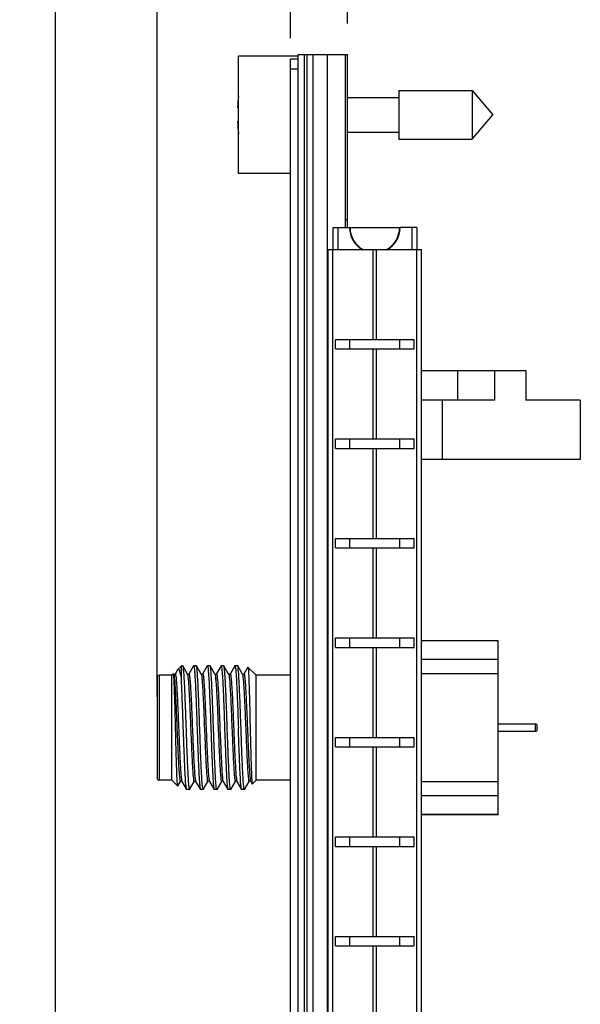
# Model space of a CAD drawing. Header units: inches. Extents: x 0.2 to 16.8, y 0.1 to 10.8.
# Tile 16 of 17: x 8.6 to 9.7, y 5.7 to 7.7. Entities that reach past the tile are written whole.
import ezdxf

# ---------------------------------------------------------------- set-up
doc = ezdxf.new("R2010")
doc.units = ezdxf.units.IN
doc.header["$LTSCALE"] = 0.935
doc.header["$MEASUREMENT"] = 0
doc.layers.get('0').update_dxf_attribs({"linetype": 'CONTINUOUS'})
doc.layers.add('DIMENSIONS', color=7, linetype='CONTINUOUS')
doc.styles.get("Standard").update_dxf_attribs({"font": 'txt', "width": 0.8})
doc.dimstyles.new('DIMSTYLE_1', dxfattribs={"dimtxt": 0.125, "dimasz": 0.18, "dimexe": 0.18, "dimexo": 0.0625, "dimgap": 0.09, "dimtad": 0, "dimtih": 1, "dimtoh": 1, "dimdec": 3, "dimzin": 4, "dimdsep": 46, "dimtxsty": 'STANDARD', "dimblk": '_FILLED', "dimblk1": '_FILLED', "dimblk2": '_FILLED', "dimcen": 0.09, "dimadec": 0, "dimazin": 0, "dimtp": 0.001, "dimtm": 0.001, "dimtfac": 1, "dimtdec": 3, "dimtofl": 0, "dimtmove": 0, "dimatfit": 3, "dimldrblk": '_FILLED', "dimfxl": 1, "dimtolj": 1, "dimtzin": 4, "dimarcsym": 0})

# ---------------------------------------------------------------- blocks, each defined once
blk = doc.blocks.new('*D11')
at = {"layer": 'DIMENSIONS', "color": 2, "linetype": 'CONTINUOUS'}
for p, q in [((9.0552, 8.1725), (9.0552, 8.3548)), ((9.1309, 8.1296), (9.0552, 8.1725)), ((9.1309, 7.6998), (9.1309, 8.1296))]:
    blk.add_line(p, q, dxfattribs=at)
at = {"layer": 'DIMENSIONS', "color": 2, "linetype": 'CONTINUOUS', "width": 0.8}
for s, p in [(']', (9.1177, 9.4423)), ('2.92', (9.1177, 9.0423)), ('[', (9.1177, 8.9423)), ('.115', (9.1177, 8.4173))]:
    blk.add_text(s, height=0.125, rotation=90, dxfattribs=at).set_placement(p)
blk = doc.blocks.new('_FILLED')
at = {"color": 0, "linetype": 'BYBLOCK'}
blk.add_solid([(0, 0), (-1, 0.174), (-1, -0.174)], dxfattribs=at)
blk = doc.blocks.new('*D12')
at = {"layer": 'DIMENSIONS', "color": 2, "linetype": 'CONTINUOUS'}
blk.add_line((8.8613, 6.3697), (8.8613, 8.3548), dxfattribs=at)
at = {"layer": 'DIMENSIONS', "color": 2, "linetype": 'CONTINUOUS', "width": 0.8}
for s, p in [(']', (8.9238, 9.7423)), ('9.77', (8.9238, 9.3423)), ('[', (8.9238, 9.2423)), ('.385', (8.9238, 8.7173)), ('3X ', (8.9238, 8.4173))]:
    blk.add_text(s, height=0.125, rotation=90, dxfattribs=at).set_placement(p)
blk = doc.blocks.new('*D13')
at = {"layer": 'DIMENSIONS', "color": 2, "linetype": 'CONTINUOUS'}
blk.add_line((8.6563, 4.0862), (8.6563, 8.3548), dxfattribs=at)
at = {"layer": 'DIMENSIONS', "color": 2, "linetype": 'CONTINUOUS', "width": 0.8}
for s, p in [(']', (8.7188, 9.5423)), ('14.98', (8.7188, 9.0423)), ('[', (8.7188, 8.9423)), ('.590', (8.7188, 8.4173))]:
    blk.add_text(s, height=0.125, rotation=90, dxfattribs=at).set_placement(p)
blk = doc.blocks.new('*D14')
at = {"layer": 'DIMENSIONS', "color": 2, "linetype": 'CONTINUOUS'}
blk.add_line((9.2459, 7.7298), (9.2459, 8.3548), dxfattribs=at)
at = {"layer": 'DIMENSIONS', "color": 2, "linetype": 'CONTINUOUS', "width": 0.8}
for s, p in [(']', (9.3084, 9.1423)), ('0', (9.3084, 9.0423)), ('[', (9.3084, 8.9423)), ('.000', (9.3084, 8.4173))]:
    blk.add_text(s, height=0.125, rotation=90, dxfattribs=at).set_placement(p)

msp = doc.modelspace()

# ---------------------------------------------------------------- linework, layer by layer
at = {"color": 7, "linetype": 'CONTINUOUS'}
for p, q in [((9.0259, 7.4268), (9.0259, 7.6638)), ((9.1459, 7.6638), (9.0259, 7.6638)), ((9.1309, 3.5473), (9.1309, 7.6573)), ((9.1459, 7.6573), (9.1309, 7.6573)), ((9.1459, 3.2243), (9.1459, 7.6673)), ((9.1459, 7.6673), (9.2459, 7.6673)), ((9.1579, 7.6673), (9.1579, 3.2243)), ((9.1639, 7.6673), (9.1639, 3.2243)), ((9.1759, 7.6673), (9.1759, 3.2243)), ((9.2051, 3.2243), (9.2051, 7.6673)), ((9.2409, 7.6673), (9.2409, 7.3173)), ((9.2459, 7.3173), (9.2459, 7.6673)), ((9.1459, 7.6373), (9.1309, 7.6373)), ((9.2459, 7.5803), (9.3496, 7.5803)), ((9.3496, 7.5945), (9.3496, 7.496)), ((9.3496, 7.5945), (9.4977, 7.5945)), ((9.4977, 7.5945), (9.4977, 7.496)), ((9.4977, 7.5945), (9.539, 7.5453)), ((9.0259, 7.559), (9.0238, 7.559)), ((9.4977, 7.496), (9.539, 7.5453)), ((9.0238, 7.5315), (9.0259, 7.5315)), ((9.2459, 7.5102), (9.3496, 7.5102)), ((9.3496, 7.496), (9.4977, 7.496)), ((9.1309, 7.4268), (9.0259, 7.4268)), ((9.2459, 7.3328), (9.2409, 7.3328)), ((9.2159, 7.3173), (9.2159, 7.2733)), ((9.2159, 7.3173), (9.3509, 7.3173)), ((9.2259, 7.3173), (9.2259, 7.2733)), ((9.2509, 7.3109), (9.2509, 7.3173)), ((9.3509, 7.3109), (9.3509, 7.3173)), ((9.3859, 7.3173), (9.3519, 7.3173)), ((9.3759, 7.3173), (9.3759, 7.2733)), ((9.3859, 7.3173), (9.3859, 7.2733)), ((9.2614, 7.2855), (9.2614, 7.2866)), ((9.3404, 7.2855), (9.3404, 7.2866)), ((9.2069, 3.2733), (9.2069, 7.2733)), ((9.2069, 7.2733), (9.3949, 7.2733)), ((9.2158, 3.2733), (9.2158, 7.2733)), ((9.2977, 7.0913), (9.2977, 7.2733)), ((9.304, 7.0913), (9.304, 7.2733)), ((9.3859, 3.2733), (9.3859, 7.2733)), ((9.3949, 3.2733), (9.3949, 7.2733)), ((9.2216, 7.0723), (9.2216, 7.0913)), ((9.2216, 7.0913), (9.3801, 7.0913)), ((9.2503, 7.0723), (9.2503, 7.0913)), ((9.3514, 7.0723), (9.3514, 7.0913)), ((9.3801, 7.0723), (9.3801, 7.0913)), ((9.2216, 7.0723), (9.3801, 7.0723)), ((9.2977, 6.8904), (9.2977, 7.0723)), ((9.304, 6.8904), (9.304, 7.0723)), ((9.3949, 7.0287), (9.6059, 7.0287)), ((9.4676, 7.0287), (9.4676, 6.9687)), ((9.5429, 7.0287), (9.5429, 6.9687)), ((9.6059, 7.0287), (9.6059, 6.9687)), ((9.5429, 6.9687), (9.3949, 6.9687)), ((9.4366, 6.9687), (9.4366, 6.8487)), ((9.7159, 6.9687), (9.6059, 6.9687)), ((9.7159, 6.9687), (9.7159, 6.8487)), ((9.2216, 6.8714), (9.2216, 6.8904)), ((9.2216, 6.8904), (9.3801, 6.8904)), ((9.2503, 6.8714), (9.2503, 6.8904)), ((9.3514, 6.8714), (9.3514, 6.8904)), ((9.3801, 6.8714), (9.3801, 6.8904)), ((9.2216, 6.8714), (9.3801, 6.8714)), ((9.2977, 6.6894), (9.2977, 6.8714)), ((9.304, 6.6894), (9.304, 6.8714)), ((9.7159, 6.8487), (9.3949, 6.8487)), ((9.2216, 6.6704), (9.2216, 6.6894)), ((9.2216, 6.6894), (9.3801, 6.6894)), ((9.2503, 6.6704), (9.2503, 6.6894)), ((9.3514, 6.6704), (9.3514, 6.6894)), ((9.3801, 6.6704), (9.3801, 6.6894)), ((9.2216, 6.6704), (9.3801, 6.6704)), ((9.2977, 6.4885), (9.2977, 6.6704)), ((9.304, 6.4885), (9.304, 6.6704)), ((9.2216, 6.4695), (9.2216, 6.4885)), ((9.2216, 6.4885), (9.3801, 6.4885)), ((9.2503, 6.4695), (9.2503, 6.4885)), ((9.3514, 6.4695), (9.3514, 6.4885)), ((9.3801, 6.4695), (9.3801, 6.4885)), ((9.2216, 6.4695), (9.3801, 6.4695)), ((9.2977, 6.2875), (9.2977, 6.4695)), ((9.304, 6.2875), (9.304, 6.4695)), ((9.5503, 6.483), (9.3949, 6.483)), ((9.5503, 6.4828), (9.3949, 6.4828)), ((9.5503, 6.1314), (9.5503, 6.483)), ((9.5503, 6.445), (9.3949, 6.445)), ((8.9023, 6.424), (8.8974, 6.4155)), ((8.9023, 6.424), (8.903, 6.4249)), ((8.9103, 6.4322), (8.903, 6.4249)), ((8.9103, 6.403), (8.9103, 6.4322)), ((8.9126, 6.4322), (8.9103, 6.4322)), ((8.9126, 6.4322), (8.9129, 6.432)), ((8.9224, 6.4155), (8.9129, 6.432)), ((8.9347, 6.432), (8.9252, 6.4155)), ((8.9347, 6.432), (8.935, 6.4322)), ((8.9404, 6.4322), (8.935, 6.4322)), ((8.9406, 6.432), (8.9404, 6.4322)), ((8.9502, 6.4155), (8.9406, 6.432)), ((8.9625, 6.432), (8.953, 6.4155)), ((8.9625, 6.432), (8.9628, 6.4322)), ((8.9682, 6.4322), (8.9628, 6.4322)), ((8.9684, 6.432), (8.9682, 6.4322)), ((8.9779, 6.4155), (8.9684, 6.432)), ((8.9903, 6.432), (8.9808, 6.4155)), ((8.9903, 6.432), (8.9905, 6.4322)), ((8.9959, 6.4322), (8.9905, 6.4322)), ((8.9962, 6.432), (8.9959, 6.4322)), ((9.0057, 6.4155), (8.9962, 6.432)), ((9.0181, 6.432), (9.0085, 6.4155)), ((9.0181, 6.432), (9.0183, 6.4322)), ((9.0237, 6.4322), (9.0183, 6.4322)), ((9.024, 6.432), (9.0237, 6.4322)), ((9.0335, 6.4155), (9.024, 6.432)), ((9.0445, 6.4297), (9.0363, 6.4155)), ((9.0445, 6.4297), (9.0447, 6.4298)), ((9.0613, 6.4132), (9.0447, 6.4298)), ((8.8613, 6.4092), (8.8613, 6.2052)), ((8.8653, 6.4132), (8.8653, 6.2012)), ((8.8913, 6.4132), (8.8653, 6.4132)), ((8.8941, 6.416), (8.8913, 6.4132)), ((8.8913, 6.2012), (8.8913, 6.4132)), ((8.8943, 6.416), (8.8941, 6.416)), ((8.8946, 6.4155), (8.8946, 6.4155)), ((9.0613, 6.2012), (9.0613, 6.4132)), ((9.1309, 6.4132), (9.0613, 6.4132)), ((9.5503, 6.4163), (9.3949, 6.4163)), ((9.6251, 6.3147), (9.5503, 6.3147)), ((9.6251, 6.2997), (9.6251, 6.3147)), ((9.629, 6.3036), (9.629, 6.3108)), ((9.2216, 6.2685), (9.2216, 6.2875)), ((9.2216, 6.2875), (9.3801, 6.2875)), ((9.2503, 6.2685), (9.2503, 6.2875)), ((9.3514, 6.2685), (9.3514, 6.2875)), ((9.3801, 6.2685), (9.3801, 6.2875)), ((9.6251, 6.2997), (9.5503, 6.2997)), ((9.2216, 6.2685), (9.3801, 6.2685)), ((9.2977, 6.0866), (9.2977, 6.2685)), ((9.304, 6.0866), (9.304, 6.2685)), ((8.8913, 6.2012), (8.8653, 6.2012)), ((8.903, 6.1895), (8.8913, 6.2012)), ((8.9031, 6.1896), (8.903, 6.1895)), ((8.9031, 6.1896), (8.9085, 6.1989)), ((8.9112, 6.199), (8.9113, 6.1989)), ((8.9113, 6.1989), (8.9208, 6.1824)), ((8.9268, 6.1824), (8.9363, 6.1989)), ((8.9391, 6.1989), (8.9486, 6.1824)), ((8.9545, 6.1824), (8.964, 6.1989)), ((8.9668, 6.1989), (8.9669, 6.1989)), ((8.9669, 6.1989), (8.9764, 6.1824)), ((8.9823, 6.1824), (8.9918, 6.1989)), ((8.9946, 6.1989), (8.9947, 6.1989)), ((8.9947, 6.1989), (9.0042, 6.1824)), ((9.0101, 6.1824), (9.0196, 6.1989)), ((9.0224, 6.1989), (9.0224, 6.1989)), ((9.0224, 6.1989), (9.0319, 6.1824)), ((9.0379, 6.1824), (9.0474, 6.1989)), ((9.0502, 6.1989), (9.0502, 6.1989)), ((9.0502, 6.1989), (9.0533, 6.1935)), ((9.0533, 6.1935), (9.0535, 6.1934)), ((9.0613, 6.2012), (9.0535, 6.1934)), ((9.1309, 6.2012), (9.0613, 6.2012)), ((9.5503, 6.198), (9.3949, 6.198)), ((8.9211, 6.1822), (8.9208, 6.1824)), ((8.9265, 6.1822), (8.9211, 6.1822)), ((8.9265, 6.1822), (8.9268, 6.1824)), ((8.9486, 6.1824), (8.9489, 6.1822)), ((8.9543, 6.1822), (8.9489, 6.1822)), ((8.9545, 6.1824), (8.9543, 6.1822)), ((8.982, 6.1822), (8.9767, 6.1822)), ((8.9823, 6.1824), (8.982, 6.1822)), ((9.0042, 6.1824), (9.0044, 6.1822)), ((9.0098, 6.1822), (9.0044, 6.1822)), ((9.0101, 6.1824), (9.0098, 6.1822)), ((9.0322, 6.1822), (9.0319, 6.1824)), ((9.0376, 6.1822), (9.0322, 6.1822)), ((9.0379, 6.1824), (9.0376, 6.1822)), ((9.5503, 6.1694), (9.3949, 6.1694)), ((9.5503, 6.1316), (9.3949, 6.1316)), ((9.5503, 6.1314), (9.3949, 6.1314)), ((9.2216, 6.0676), (9.2216, 6.0866)), ((9.2216, 6.0866), (9.3801, 6.0866)), ((9.2503, 6.0676), (9.2503, 6.0866)), ((9.3514, 6.0676), (9.3514, 6.0866)), ((9.3801, 6.0676), (9.3801, 6.0866)), ((9.2216, 6.0676), (9.3801, 6.0676)), ((9.2977, 5.8856), (9.2977, 6.0676)), ((9.304, 5.8856), (9.304, 6.0676)), ((9.2216, 5.8666), (9.2216, 5.8856)), ((9.2216, 5.8856), (9.3801, 5.8856)), ((9.2503, 5.8666), (9.2503, 5.8856)), ((9.3514, 5.8666), (9.3514, 5.8856)), ((9.3801, 5.8666), (9.3801, 5.8856)), ((9.2216, 5.8666), (9.3801, 5.8666)), ((9.2977, 5.6847), (9.2977, 5.8666)), ((9.304, 5.6847), (9.304, 5.8666))]:
    msp.add_line(p, q, dxfattribs=at)
for points in [[(8.8948, 6.4153), (8.8946, 6.4155), (8.8946, 6.4155)], [(8.8974, 6.4155), (8.8973, 6.4154), (8.8965, 6.4149), (8.8951, 6.415), (8.8948, 6.4153)], [(8.9226, 6.4153), (8.9224, 6.4155), (8.9224, 6.4155)], [(8.9252, 6.4155), (8.9251, 6.4154), (8.9243, 6.4149), (8.9229, 6.415), (8.9226, 6.4153)], [(8.9503, 6.4153), (8.9502, 6.4155), (8.9501, 6.4155)], [(8.953, 6.4155), (8.9529, 6.4154), (8.952, 6.4149), (8.9507, 6.415), (8.9503, 6.4153)], [(8.9781, 6.4153), (8.978, 6.4155), (8.9779, 6.4155)], [(8.9808, 6.4155), (8.9807, 6.4154), (8.9798, 6.4149), (8.9785, 6.415), (8.9781, 6.4153)], [(9.0059, 6.4153), (9.0057, 6.4155), (9.0057, 6.4155)], [(9.0085, 6.4155), (9.0084, 6.4154), (9.0076, 6.4149), (9.0062, 6.415), (9.0059, 6.4153)], [(9.0337, 6.4153), (9.0335, 6.4155), (9.0335, 6.4155)], [(9.0363, 6.4155), (9.0362, 6.4154), (9.0354, 6.4149), (9.034, 6.415), (9.0337, 6.4153)], [(8.9085, 6.1989), (8.9086, 6.199), (8.9097, 6.1996), (8.911, 6.1992), (8.9112, 6.199)], [(8.9363, 6.1988), (8.9363, 6.1989), (8.9371, 6.1995), (8.9385, 6.1994), (8.9391, 6.1989), (8.9391, 6.1988)], [(8.964, 6.1988), (8.9644, 6.1992), (8.9657, 6.1996), (8.9667, 6.199), (8.9668, 6.1989)], [(8.9918, 6.1988), (8.9922, 6.1992), (8.9934, 6.1996), (8.9945, 6.1991), (8.9946, 6.1989)], [(9.0196, 6.1988), (9.0196, 6.1989), (9.02, 6.1993), (9.0213, 6.1996), (9.0223, 6.199), (9.0224, 6.1989)], [(9.0474, 6.1989), (9.0477, 6.1992), (9.049, 6.1996), (9.0501, 6.1991), (9.0502, 6.1989)]]:
    msp.add_lwpolyline(points, dxfattribs=at)
for centre, radius, start, end in [((9.3362, 7.5453), 0.3127, 172.9432, 177.4743), ((9.3362, 7.5453), 0.3127, 182.5257, 187.0613), ((9.3009, 7.3173), 0.051, 180, 240.7916), ((9.3009, 7.3173), 0.05, 180, 241.9098), ((9.3009, 7.3173), 0.05, 298.0902, 360), ((9.3009, 7.3173), 0.051, 299.2084, 360), ((8.8653, 6.4092), 0.004, 90, 180), ((9.6251, 6.3108), 0.00394, 0, 90), ((9.6251, 6.3036), 0.00394, 270, 360), ((8.8653, 6.2052), 0.004, 180, 270)]:
    msp.add_arc(centre, radius, start, end, dxfattribs=at)
for points, knots in [([(8.903, 6.4249), (8.903, 6.425), (8.9036, 6.4252), (8.906, 6.4249), (8.9069, 6.4196), (8.909, 6.4129), (8.9098, 6.4066), (8.9103, 6.403)], [0, 0, 0, 0, 0.005598, 0.079346, 0.248559, 0.555616, 1, 1, 1, 1]), ([(8.9128, 6.4319), (8.913, 6.4316), (8.9139, 6.429), (8.914, 6.4249), (8.915, 6.4162), (8.9156, 6.405), (8.9163, 6.3908), (8.917, 6.3743), (8.9178, 6.3558), (8.9185, 6.336), (8.9193, 6.3154), (8.92, 6.2945), (8.9207, 6.274), (8.9215, 6.2544), (8.9222, 6.2363), (8.9229, 6.2203), (8.9237, 6.2067), (8.9241, 6.1959), (8.9255, 6.1885), (8.925, 6.1841), (8.9264, 6.1825), (8.9266, 6.1824)], [0, 0, 0, 0, 0.00435, 0.024501, 0.058039, 0.104068, 0.161299, 0.228114, 0.302622, 0.38271, 0.466102, 0.550441, 0.633327, 0.712404, 0.785425, 0.85032, 0.90525, 0.948665, 0.979353, 0.996521, 1, 1, 1, 1]), ([(8.935, 6.4322), (8.9353, 6.4322), (8.9363, 6.4284), (8.9365, 6.424), (8.9375, 6.4143), (8.9381, 6.4021), (8.9389, 6.3868), (8.9397, 6.3692), (8.9404, 6.3496), (8.9412, 6.3287), (8.9417, 6.3144), (8.9419, 6.3072)], [0, 0, 0, 0, 0.016134, 0.060829, 0.134133, 0.234697, 0.358123, 0.499333, 0.657693, 0.8272, 1, 1, 1, 1]), ([(8.9473, 6.3072), (8.9471, 6.3144), (8.9466, 6.3288), (8.9458, 6.3497), (8.945, 6.3693), (8.9443, 6.3869), (8.9435, 6.4022), (8.9429, 6.4142), (8.9419, 6.4239), (8.9417, 6.4282), (8.9408, 6.4316), (8.9406, 6.4319)], [0, 0, 0, 0, 0.174158, 0.344965, 0.504457, 0.646442, 0.769449, 0.86894, 0.942452, 0.988185, 1, 1, 1, 1]), ([(8.9628, 6.4322), (8.9631, 6.4322), (8.9641, 6.4283), (8.9643, 6.4239), (8.9653, 6.4142), (8.9659, 6.4022), (8.9667, 6.3869), (8.9674, 6.3693), (8.9682, 6.3497), (8.9689, 6.3288), (8.9695, 6.3144), (8.9697, 6.3072)], [0, 0, 0, 0, 0.016755, 0.06226, 0.135405, 0.234398, 0.35679, 0.498065, 0.65676, 0.826713, 1, 1, 1, 1]), ([(8.9751, 6.3072), (8.9748, 6.3144), (8.9743, 6.3287), (8.9736, 6.3497), (8.9728, 6.3693), (8.9721, 6.3869), (8.9713, 6.4021), (8.9707, 6.4142), (8.9697, 6.4239), (8.9695, 6.4282), (8.9686, 6.4316), (8.9684, 6.4319)], [0, 0, 0, 0, 0.174033, 0.344726, 0.504126, 0.645913, 0.768389, 0.868869, 0.942804, 0.988337, 1, 1, 1, 1]), ([(8.9905, 6.4322), (8.9908, 6.4322), (8.9919, 6.4284), (8.9921, 6.4239), (8.993, 6.4142), (8.9937, 6.4021), (8.9945, 6.3869), (8.9952, 6.3693), (8.996, 6.3497), (8.9967, 6.3287), (8.9972, 6.3144), (8.9975, 6.3072)], [0, 0, 0, 0, 0.016507, 0.061817, 0.135389, 0.235376, 0.357252, 0.498345, 0.656964, 0.82682, 1, 1, 1, 1]), ([(9.0029, 6.3072), (9.0026, 6.3144), (9.0021, 6.3286), (9.0014, 6.3494), (9.0006, 6.3689), (8.9999, 6.3864), (8.9991, 6.4019), (8.9984, 6.4141), (8.9975, 6.4239), (8.9973, 6.4282), (8.9964, 6.4316), (8.9962, 6.4319)], [0, 0, 0, 0, 0.173388, 0.342535, 0.499935, 0.641946, 0.76666, 0.868423, 0.942752, 0.988278, 1, 1, 1, 1]), ([(9.0183, 6.4322), (9.0186, 6.4322), (9.0197, 6.4283), (9.0199, 6.4239), (9.0208, 6.4141), (9.0215, 6.4019), (9.0223, 6.3864), (9.023, 6.3689), (9.0238, 6.3494), (9.0245, 6.3286), (9.025, 6.3144), (9.0253, 6.3072)], [0, 0, 0, 0, 0.016704, 0.062001, 0.135955, 0.237205, 0.36129, 0.502585, 0.659192, 0.827486, 1, 1, 1, 1]), ([(9.0307, 6.3072), (9.0304, 6.314), (9.0299, 6.3274), (9.0292, 6.3472), (9.0285, 6.3659), (9.0278, 6.383), (9.0271, 6.3982), (9.0262, 6.4107), (9.026, 6.4211), (9.0244, 6.4266), (9.0251, 6.4315), (9.024, 6.4318), (9.024, 6.4318)], [0, 0, 0, 0, 0.163616, 0.323047, 0.474677, 0.612725, 0.735332, 0.838587, 0.918058, 0.97149, 0.998999, 1, 1, 1, 1]), ([(9.0447, 6.4298), (9.045, 6.43), (9.0454, 6.425), (9.0458, 6.4209), (9.0463, 6.4106), (9.0467, 6.3986), (9.0472, 6.3833), (9.0477, 6.3662), (9.0482, 6.3474), (9.0486, 6.3275), (9.0489, 6.314), (9.0491, 6.3072)], [0, 0, 0, 0, 0.020152, 0.068764, 0.145534, 0.248677, 0.373475, 0.514542, 0.669898, 0.833191, 1, 1, 1, 1]), ([(8.8986, 6.3072), (8.8984, 6.3133), (8.8981, 6.3254), (8.8976, 6.343), (8.8972, 6.3596), (8.8967, 6.3747), (8.8963, 6.388), (8.8957, 6.3985), (8.8956, 6.4077), (8.8946, 6.4114), (8.895, 6.4162), (8.8944, 6.4159)], [0, 0, 0, 0, 0.16918, 0.332544, 0.486587, 0.625796, 0.748465, 0.85028, 0.927034, 0.976952, 1, 1, 1, 1]), ([(8.8945, 6.4154), (8.8946, 6.4154), (8.896, 6.4146), (8.8949, 6.4104), (8.8968, 6.4042), (8.897, 6.3941), (8.898, 6.3816), (8.8987, 6.3666), (8.8995, 6.3498), (8.9002, 6.3316), (8.901, 6.3127), (8.9018, 6.2935), (8.9026, 6.2748), (8.9033, 6.2571), (8.9041, 6.2411), (8.9049, 6.227), (8.9056, 6.2158), (8.9065, 6.2066), (8.9069, 6.2025), (8.9078, 6.1982), (8.9083, 6.1987), (8.9084, 6.1989)], [0, 0, 0, 0, 0.000597, 0.017025, 0.048495, 0.094144, 0.152561, 0.221907, 0.299992, 0.384341, 0.472283, 0.561029, 0.647767, 0.729746, 0.804369, 0.869276, 0.922416, 0.962127, 0.987208, 0.997189, 1, 1, 1, 1]), ([(8.8975, 6.4155), (8.8976, 6.4157), (8.8981, 6.4162), (8.899, 6.4119), (8.8995, 6.4078), (8.9003, 6.3987), (8.901, 6.3876), (8.9018, 6.3736), (8.9026, 6.3577), (8.9033, 6.3402), (8.9041, 6.3216), (8.9049, 6.3026), (8.9057, 6.2837), (8.9064, 6.2656), (8.9072, 6.2488), (8.9079, 6.2337), (8.9088, 6.2211), (8.9092, 6.2109), (8.9107, 6.2044), (8.9101, 6.2), (8.9113, 6.1991), (8.9114, 6.199)], [0, 0, 0, 0, 0.002772, 0.01276, 0.03767, 0.077041, 0.129698, 0.194012, 0.267977, 0.34928, 0.435377, 0.523572, 0.611101, 0.695224, 0.773307, 0.842906, 0.901848, 0.948299, 0.980837, 0.998557, 1, 1, 1, 1]), ([(8.9224, 6.4157), (8.923, 6.4157), (8.9231, 6.4107), (8.9241, 6.4063), (8.9247, 6.3963), (8.9255, 6.3846), (8.9263, 6.37), (8.9271, 6.3535), (8.9278, 6.3356), (8.9286, 6.3167), (8.9294, 6.2976), (8.9302, 6.2787), (8.9309, 6.2608), (8.9317, 6.2444), (8.9325, 6.2298), (8.9333, 6.2181), (8.9339, 6.2081), (8.9349, 6.2036), (8.9351, 6.1983), (8.936, 6.1989), (8.9361, 6.199)], [0, 0, 0, 0, 0.012832, 0.041176, 0.083944, 0.139827, 0.207071, 0.28355, 0.366844, 0.454314, 0.543186, 0.630644, 0.713915, 0.79036, 0.85756, 0.913392, 0.956103, 0.984384, 0.99754, 1, 1, 1, 1]), ([(8.9252, 6.4156), (8.9252, 6.4156), (8.9255, 6.4156), (8.9271, 6.4142), (8.9265, 6.4099), (8.928, 6.4029), (8.9284, 6.3927), (8.9293, 6.3799), (8.93, 6.3647), (8.9308, 6.3478), (8.9316, 6.3296), (8.9323, 6.3107), (8.9331, 6.2917), (8.9339, 6.2732), (8.9346, 6.2557), (8.9354, 6.2399), (8.9362, 6.2261), (8.9369, 6.2152), (8.9378, 6.2062), (8.9381, 6.2024), (8.9389, 6.1992), (8.9391, 6.1988)], [0, 0, 0, 0, 0.000253, 0.004746, 0.023339, 0.056762, 0.104074, 0.163822, 0.234148, 0.312856, 0.397481, 0.485375, 0.573785, 0.659941, 0.741145, 0.814856, 0.878769, 0.930892, 0.969613, 0.993782, 1, 1, 1, 1]), ([(8.9502, 6.4156), (8.9504, 6.4152), (8.9512, 6.4117), (8.9516, 6.4077), (8.9524, 6.3985), (8.9531, 6.3873), (8.9539, 6.3732), (8.9547, 6.3572), (8.9555, 6.3395), (8.9562, 6.3208), (8.957, 6.3016), (8.9578, 6.2827), (8.9586, 6.2645), (8.9593, 6.2477), (8.9601, 6.2327), (8.961, 6.2203), (8.9613, 6.21), (8.9629, 6.2043), (8.9622, 6.1991), (8.9638, 6.1989), (8.964, 6.199)], [0, 0, 0, 0, 0.007043, 0.032268, 0.072167, 0.125533, 0.190695, 0.265596, 0.347867, 0.434899, 0.523936, 0.612154, 0.696756, 0.775062, 0.844591, 0.903148, 0.948888, 0.980398, 0.996816, 1, 1, 1, 1]), ([(8.9531, 6.4154), (8.9533, 6.4156), (8.954, 6.4162), (8.9544, 6.4111), (8.9553, 6.4068), (8.9559, 6.3971), (8.9567, 6.3857), (8.9575, 6.3714), (8.9582, 6.3552), (8.959, 6.3375), (8.9598, 6.3188), (8.9605, 6.2998), (8.9613, 6.281), (8.9621, 6.263), (8.9629, 6.2464), (8.9636, 6.2317), (8.9645, 6.2196), (8.9648, 6.2094), (8.9664, 6.2041), (8.9658, 6.1991), (8.9669, 6.199), (8.9669, 6.1989)], [0, 0, 0, 0, 0.002516, 0.014687, 0.04181, 0.083261, 0.137791, 0.20371, 0.27896, 0.361189, 0.447823, 0.536147, 0.623397, 0.706838, 0.783859, 0.85205, 0.909282, 0.953778, 0.984181, 0.999685, 1, 1, 1, 1]), ([(8.9778, 6.4155), (8.978, 6.4152), (8.979, 6.4129), (8.979, 6.409), (8.9801, 6.4008), (8.9807, 6.3901), (8.9815, 6.3766), (8.9823, 6.361), (8.9831, 6.3436), (8.9838, 6.3251), (8.9846, 6.3061), (8.9854, 6.287), (8.9862, 6.2686), (8.9869, 6.2514), (8.9877, 6.236), (8.9885, 6.2229), (8.989, 6.2124), (8.9904, 6.2049), (8.99, 6.2006), (8.9916, 6.1986), (8.9918, 6.1987), (8.9919, 6.1987)], [0, 0, 0, 0, 0.004157, 0.025932, 0.062516, 0.112828, 0.175301, 0.24797, 0.328541, 0.414465, 0.503025, 0.591418, 0.676848, 0.756612, 0.82819, 0.88932, 0.938081, 0.972959, 0.992941, 0.998328, 1, 1, 1, 1]), ([(8.9807, 6.4156), (8.9808, 6.4157), (8.9811, 6.4159), (8.9825, 6.4133), (8.9824, 6.4092), (8.9836, 6.4013), (8.9841, 6.3907), (8.985, 6.3774), (8.9857, 6.362), (8.9865, 6.3447), (8.9872, 6.3264), (8.988, 6.3074), (8.9888, 6.2884), (8.9896, 6.27), (8.9903, 6.2528), (8.9911, 6.2373), (8.9919, 6.2239), (8.9925, 6.2133), (8.9936, 6.2053), (8.9935, 6.2014), (8.9946, 6.1992), (8.9948, 6.1989)], [0, 0, 0, 0, 0.002808, 0.009161, 0.030204, 0.065964, 0.1154, 0.176986, 0.248797, 0.328584, 0.41384, 0.50189, 0.589968, 0.675306, 0.755225, 0.827216, 0.889023, 0.938714, 0.974756, 0.996095, 1, 1, 1, 1]), ([(9.0056, 6.4154), (9.0057, 6.4153), (9.007, 6.4143), (9.0063, 6.4099), (9.0079, 6.4032), (9.0082, 6.3929), (9.0091, 6.3802), (9.0099, 6.365), (9.0106, 6.348), (9.0114, 6.3298), (9.0122, 6.3108), (9.013, 6.2917), (9.0137, 6.2731), (9.0145, 6.2555), (9.0153, 6.2397), (9.0161, 6.2258), (9.0167, 6.2149), (9.0177, 6.2061), (9.0179, 6.202), (9.0191, 6.1983), (9.0195, 6.1987), (9.0196, 6.1989)], [0, 0, 0, 0, 0.001555, 0.01957, 0.052539, 0.099532, 0.159093, 0.229351, 0.308089, 0.392818, 0.480857, 0.569422, 0.65571, 0.736991, 0.810695, 0.874494, 0.92638, 0.964733, 0.988404, 0.997059, 1, 1, 1, 1]), ([(9.0086, 6.4154), (9.0088, 6.4154), (9.0103, 6.4156), (9.0097, 6.4102), (9.0112, 6.405), (9.0116, 6.3948), (9.0125, 6.3827), (9.0132, 6.368), (9.014, 6.3514), (9.0147, 6.3333), (9.0155, 6.3145), (9.0163, 6.2955), (9.0171, 6.2768), (9.0178, 6.259), (9.0186, 6.2428), (9.0194, 6.2285), (9.0201, 6.2171), (9.0208, 6.2075), (9.0216, 6.2033), (9.022, 6.199), (9.0223, 6.1987)], [0, 0, 0, 0, 0.002846, 0.018294, 0.048718, 0.093311, 0.15071, 0.219128, 0.296421, 0.380165, 0.467731, 0.556367, 0.64329, 0.725769, 0.801215, 0.867262, 0.921842, 0.96326, 0.990265, 1, 1, 1, 1]), ([(9.0335, 6.4156), (9.0343, 6.4156), (9.0341, 6.4104), (9.0354, 6.4057), (9.0358, 6.3955), (9.0367, 6.3836), (9.0374, 6.3689), (9.0382, 6.3524), (9.039, 6.3343), (9.0398, 6.3155), (9.0406, 6.2963), (9.0413, 6.2776), (9.0421, 6.2597), (9.0429, 6.2434), (9.0436, 6.229), (9.0444, 6.2174), (9.0451, 6.2076), (9.0459, 6.2034), (9.0464, 6.1982), (9.0471, 6.1988), (9.0472, 6.199)], [0, 0, 0, 0, 0.014238, 0.04361, 0.087301, 0.143969, 0.211837, 0.288765, 0.372322, 0.459865, 0.548625, 0.635793, 0.718612, 0.794461, 0.860945, 0.915969, 0.957808, 0.985187, 0.997469, 1, 1, 1, 1]), ([(9.0364, 6.4155), (9.0365, 6.4157), (9.037, 6.4162), (9.0379, 6.4119), (9.0383, 6.4079), (9.0392, 6.3987), (9.0399, 6.3877), (9.0407, 6.3737), (9.0414, 6.3578), (9.0422, 6.3402), (9.043, 6.3216), (9.0438, 6.3026), (9.0445, 6.2837), (9.0453, 6.2655), (9.0461, 6.2487), (9.0468, 6.2336), (9.0477, 6.221), (9.0481, 6.2108), (9.0497, 6.2044), (9.049, 6.1999), (9.0502, 6.1991), (9.0503, 6.199)], [0, 0, 0, 0, 0.002795, 0.012638, 0.03744, 0.076753, 0.1294, 0.193747, 0.267782, 0.349185, 0.435398, 0.523716, 0.611362, 0.695585, 0.773739, 0.843373, 0.902304, 0.948695, 0.981121, 0.99868, 1, 1, 1, 1]), ([(8.921, 6.1826), (8.9208, 6.1827), (8.9196, 6.1836), (8.9203, 6.1881), (8.9188, 6.1948), (8.9185, 6.2053), (8.9176, 6.2184), (8.9169, 6.234), (8.9162, 6.2517), (8.9155, 6.2709), (8.9147, 6.2911), (8.914, 6.3118), (8.9133, 6.3323), (8.9125, 6.3522), (8.9118, 6.3707), (8.9111, 6.3876), (8.9106, 6.3981), (8.9103, 6.403)], [0, 0, 0, 0, 0.001551, 0.019355, 0.052248, 0.099413, 0.159562, 0.231028, 0.311825, 0.399704, 0.492214, 0.586769, 0.680708, 0.771444, 0.856446, 0.933344, 1, 1, 1, 1]), ([(8.903, 6.1895), (8.9027, 6.1895), (8.9022, 6.1938), (8.902, 6.1978), (8.9014, 6.2074), (8.901, 6.2188), (8.9005, 6.2332), (8.9, 6.2497), (8.8995, 6.268), (8.899, 6.2874), (8.8987, 6.3006), (8.8986, 6.3072)], [0, 0, 0, 0, 0.018514, 0.066463, 0.141548, 0.242311, 0.365627, 0.506573, 0.663725, 0.830843, 1, 1, 1, 1]), ([(8.9419, 6.3072), (8.9422, 6.3), (8.9427, 6.2857), (8.9435, 6.2649), (8.9442, 6.2453), (8.945, 6.2276), (8.9458, 6.2123), (8.9464, 6.2001), (8.9474, 6.1904), (8.9475, 6.1861), (8.9484, 6.1828), (8.9486, 6.1824)], [0, 0, 0, 0, 0.173175, 0.343262, 0.502454, 0.644604, 0.768861, 0.870083, 0.943823, 0.988626, 1, 1, 1, 1]), ([(8.9542, 6.1823), (8.9542, 6.1823), (8.9537, 6.182), (8.9531, 6.187), (8.9525, 6.1913), (8.9518, 6.2017), (8.951, 6.2139), (8.9503, 6.2293), (8.9495, 6.2468), (8.9488, 6.2659), (8.9481, 6.2863), (8.9476, 6.3001), (8.9473, 6.3072)], [0, 0, 0, 0, 0.001051, 0.021897, 0.070363, 0.1466, 0.248829, 0.372556, 0.512852, 0.667397, 0.831204, 1, 1, 1, 1]), ([(8.9697, 6.3072), (8.97, 6.3001), (8.9705, 6.2863), (8.9712, 6.2659), (8.9719, 6.2468), (8.9727, 6.2293), (8.9734, 6.2139), (8.9741, 6.2017), (8.9749, 6.1913), (8.9755, 6.1871), (8.976, 6.1827), (8.9763, 6.1823)], [0, 0, 0, 0, 0.169685, 0.334355, 0.489715, 0.630749, 0.755129, 0.857896, 0.934535, 0.983256, 1, 1, 1, 1]), ([(8.982, 6.1822), (8.9818, 6.1822), (8.9807, 6.1861), (8.9805, 6.1905), (8.9795, 6.2003), (8.9789, 6.2125), (8.9781, 6.2279), (8.9774, 6.2454), (8.9766, 6.2649), (8.9759, 6.2858), (8.9754, 6.3), (8.9751, 6.3072)], [0, 0, 0, 0, 0.016852, 0.062185, 0.136035, 0.237065, 0.360835, 0.501739, 0.658955, 0.827592, 1, 1, 1, 1]), ([(8.9975, 6.3072), (8.9977, 6.3), (8.9982, 6.2858), (8.999, 6.2649), (8.9998, 6.2454), (9.0005, 6.2279), (9.0013, 6.2125), (9.0019, 6.2003), (9.0029, 6.1905), (9.0031, 6.1862), (9.004, 6.1828), (9.0042, 6.1824)], [0, 0, 0, 0, 0.173289, 0.342788, 0.500807, 0.642432, 0.766835, 0.868381, 0.942608, 0.988173, 1, 1, 1, 1]), ([(9.0098, 6.1822), (9.0095, 6.1822), (9.0085, 6.186), (9.0083, 6.1905), (9.0073, 6.2002), (9.0067, 6.2123), (9.0059, 6.2275), (9.0052, 6.245), (9.0044, 6.2647), (9.0036, 6.2856), (9.0031, 6.3), (9.0029, 6.3072)], [0, 0, 0, 0, 0.016588, 0.061996, 0.135548, 0.235147, 0.35684, 0.498019, 0.656737, 0.826706, 1, 1, 1, 1]), ([(9.0319, 6.1824), (9.0311, 6.1823), (9.0314, 6.1877), (9.0301, 6.1925), (9.0297, 6.2029), (9.0289, 6.2151), (9.0282, 6.2303), (9.0275, 6.2475), (9.0267, 6.2665), (9.026, 6.2865), (9.0255, 6.3002), (9.0253, 6.3072)], [0, 0, 0, 0, 0.025261, 0.077343, 0.155113, 0.256461, 0.378574, 0.518055, 0.671015, 0.833177, 1, 1, 1, 1]), ([(9.0376, 6.1826), (9.0375, 6.1826), (9.0361, 6.183), (9.0369, 6.1878), (9.0353, 6.1936), (9.0351, 6.2038), (9.0342, 6.2161), (9.0335, 6.2311), (9.0328, 6.2482), (9.0321, 6.2669), (9.0314, 6.2868), (9.0309, 6.3004), (9.0307, 6.3072)], [0, 0, 0, 0, 0.003517, 0.032272, 0.086236, 0.164401, 0.265686, 0.386579, 0.523389, 0.67521, 0.836333, 1, 1, 1, 1]), ([(9.0491, 6.3072), (9.0493, 6.3004), (9.0496, 6.2871), (9.0501, 6.2677), (9.0505, 6.2497), (9.051, 6.2336), (9.0515, 6.2197), (9.0519, 6.2089), (9.0526, 6.2004), (9.0525, 6.1966), (9.0533, 6.1938), (9.0534, 6.1935)], [0, 0, 0, 0, 0.178071, 0.351529, 0.512429, 0.65471, 0.777329, 0.875751, 0.946669, 0.989402, 1, 1, 1, 1]), ([(8.9763, 6.1823), (8.9763, 6.1823), (8.9764, 6.1822), (8.9766, 6.1823), (8.9766, 6.1823)], [0, 0, 0, 0, 0.799456, 1, 1, 1, 1])]:
    msp.add_open_spline(points, degree=3, knots=knots, dxfattribs=at)

# ---------------------------------------------------------------- dimensions: what is measured, and where the dimension line sits
at = {"layer": 'DIMENSIONS', "color": 2, "linetype": 'CONTINUOUS'}
dim = msp.add_ordinate_dim(feature_location=(8.8613, 6.3697), offset=(0, 1.9851), dtype=1, origin=(9.2459, 7.6673), text='3X <>', dimstyle='DIMSTYLE_1', dxfattribs=at)
dim.commit()
dim.dimension.update_dxf_attribs({"geometry": '*D12', "text_midpoint": (8.8613, 9.1298)})
for feature_location, offset, dtype, origin, picture, middle in [((8.6563, 4.0862), (0, 4.2685), 1, (9.2459, 7.3328), '*D13', (8.6563, 9.0298)), ((9.1308837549, 7.6997517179), (-0.075691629, 0.655), 0, (9.2458837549, 7.6672517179), '*D11', (9.0551921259, 8.9797517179)), ((9.2458837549, 7.7297517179), (0, 0.625), 1, (9.2458837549, 7.6672517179), '*D14', (9.2458837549, 8.8297517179))]:
    dim = msp.add_ordinate_dim(feature_location=feature_location, offset=offset, dtype=dtype, origin=origin, dimstyle='DIMSTYLE_1', dxfattribs=at)
    dim.commit()
    dim.dimension.update_dxf_attribs({"geometry": picture, "text_midpoint": middle})

doc.saveas('drawing.dxf')
